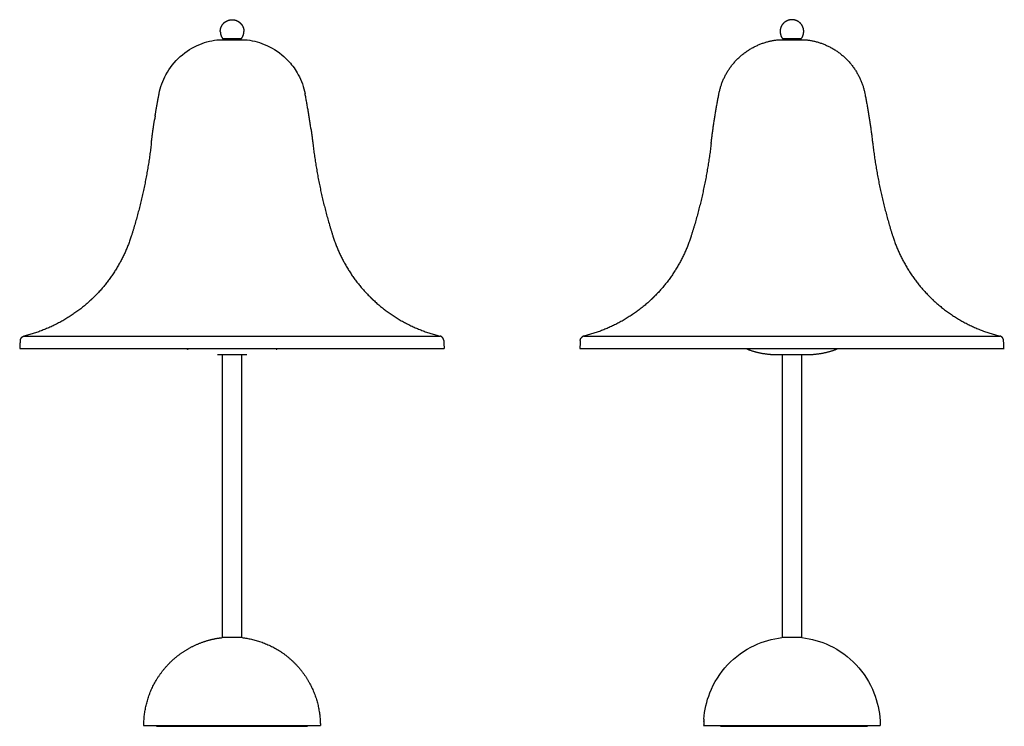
# Model space of a CAD drawing. Header units: millimetres. Extents: x 229 to 646, y -75 to 463.
# Tile 2 of 2: x 229 to 646, y 163 to 463. Entities that reach past the tile are written whole.
import ezdxf

# ---------------------------------------------------------------- set-up
doc = ezdxf.new("R2010")
doc.units = ezdxf.units.MM
doc.layers.add('Make2D$Visible$Curves', color=7, linetype='Continuous', true_color=0x000000)

msp = doc.modelspace()

# ---------------------------------------------------------------- linework, layer by layer
at = {"layer": 'Make2D$Visible$Curves', "color": 18, "lineweight": -3, "true_color": 0x000000}
for points, weights, degree, knots in [([(314.01, 459.49), (314.04, 459.57), (314.07, 459.64), (314.45, 460.61), (315.18, 461.34), (315.91, 462.07), (316.88, 462.45), (317.76, 462.8), (318.72, 462.8)], [0.896521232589, 0.893216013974, 0.890165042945, 0.853553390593, 0.853553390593, 0.853553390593, 0.890165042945, 0.926776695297, 1], 2, [1.748483, 1.748483, 1.748483, 1.907436, 1.907436, 3.978504, 3.978504, 6.049571, 6.049571, 7.957007, 7.957007, 7.957007]), ([(318.72, 462.8), (319.67, 462.8), (320.56, 462.45), (321.52, 462.07), (322.25, 461.34), (322.98, 460.61), (323.37, 459.64), (323.72, 458.76), (323.72, 457.8)], [1, 0.926776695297, 0.890165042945, 0.853553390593, 0.853553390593, 0.853553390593, 0.890165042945, 0.926776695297, 1], 2, [7.957007, 7.957007, 7.957007, 9.864443, 9.864443, 11.935511, 11.935511, 14.006578, 14.006578, 15.914014, 15.914014, 15.914014]), ([(560.31, 454.8), (561.84, 456.85), (561.08, 459.29), (560.32, 461.74), (557.89, 462.55), (555.46, 463.36), (553.38, 461.86), (551.31, 460.36), (551.31, 457.8)], [1, 0.890143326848, 1, 0.890143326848, 1, 0.890143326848, 1, 0.890143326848, 1], 2, [0, 0, 0, 4.731367, 4.731367, 9.462734, 9.462734, 14.194102, 14.194102, 18.925469, 18.925469, 18.925469]), ([(313.72, 457.8), (313.72, 457.85), (313.72, 457.9), (313.72, 457.95), (313.73, 458.47), (313.83, 458.99), (314.01, 459.49)], [0.988050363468, 0.988050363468, 0.988050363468, 0.988050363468, 0.949065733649, 0.918556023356, 0.896521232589], 3, [-0.148202, -0.148202, -0.148202, -0.148202, 0, 0, 0, 1.578156, 1.578156, 1.578156, 1.578156]), ([(313.72, 457.8), (313.72, 456.85), (314.07, 455.96), (314.31, 455.34), (314.72, 454.8)], [1, 0.926776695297, 0.890165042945, 0.866116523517, 0.857864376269], 2, [0, 0, 0, 1.907436, 1.907436, 3.267825, 3.267825, 3.267825]), ([(322.72, 454.8), (323.12, 455.34), (323.37, 455.96), (323.72, 456.85), (323.72, 457.8)], [0.857864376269, 0.866116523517, 0.890165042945, 0.926776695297, 1], 2, [12.646189, 12.646189, 12.646189, 14.006578, 14.006578, 15.914014, 15.914014, 15.914014]), ([(313.33, 454.3), (313.33, 454.3), (318.72, 454.3), (324.1, 454.3), (324.1, 454.3)], [1, 0.707106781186, 1, 0.707106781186, 1], 2, [-16.918675, -16.918675, -16.918675, -8.459338, -8.459338, 0, 0, 0]), ([(525.34, 431.4), (526.53, 437.42), (529.56, 442.89), (534.3, 447.14), (539.04, 451.38), (544.81, 453.79), (550.92, 454.3)], [1.32073918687, 1.23192274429, 1.187514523, 1.187514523, 1.187514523, 1.23192253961, 1.32073857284], 3, [0.807267, 0.807267, 0.807267, 0.807267, 19.529584, 19.529584, 19.529584, 38.251858, 38.251858, 38.251858, 38.251858]), ([(552.31, 454.8), (552.31, 454.8), (556.31, 454.8), (560.31, 454.8), (560.31, 454.8)], [1, 0.707106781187, 1, 0.707106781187, 1], 2, [-12.566371, -12.566371, -12.566371, -6.283185, -6.283185, 0, 0, 0]), ([(556.31, 454.3), (558.54, 454.3), (560.11, 454.3), (561.69, 454.3), (561.69, 454.3)], [1, 0.923878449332, 1, 0.923878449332, 1], 2, [-16.918724, -16.918724, -16.918724, -12.689024, -12.689024, -8.459325, -8.459325, -8.459325]), ([(561.69, 454.3), (567.81, 453.79), (573.58, 451.38), (578.32, 447.14), (583.06, 442.89), (586.09, 437.42), (587.27, 431.4)], [1.32073857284, 1.23192253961, 1.187514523, 1.187514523, 1.187514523, 1.23192274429, 1.32073918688], 3, [0.80731, 0.80731, 0.80731, 0.80731, 19.529584, 19.529584, 19.529584, 38.251901, 38.251901, 38.251901, 38.251901]), ([(275.92, 370.88), (271.23, 356.19), (260.33, 345.29), (259.53, 344.5), (258.71, 343.73)], [0.903864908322, 0.853553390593, 0.853553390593, 0.853553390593, 0.853819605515], 2, [126.98192, 126.98192, 126.98192, 157.815367, 157.815367, 160.05824, 160.05824, 160.05824]), ([(361.52, 370.88), (366.2, 356.19), (377.11, 345.29), (377.9, 344.5), (378.72, 343.73)], [0.903864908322, 0.853553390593, 0.853553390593, 0.853553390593, 0.853819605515], 2, [126.98192, 126.98192, 126.98192, 157.815367, 157.815367, 160.05824, 160.05824, 160.05824]), ([(513.51, 370.88), (508.82, 356.19), (497.92, 345.29), (497.12, 344.5), (496.3, 343.73)], [0.903864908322, 0.853553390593, 0.853553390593, 0.853553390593, 0.853819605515], 2, [126.98192, 126.98192, 126.98192, 157.815367, 157.815367, 160.05824, 160.05824, 160.05824]), ([(599.11, 370.88), (603.79, 356.19), (614.7, 345.29), (615.49, 344.5), (616.31, 343.73)], [0.903864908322, 0.853553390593, 0.853553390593, 0.853553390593, 0.853819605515], 2, [126.98192, 126.98192, 126.98192, 157.815367, 157.815367, 160.05824, 160.05824, 160.05824]), ([(229.35, 327.82), (229.41, 327.89), (229.48, 327.96), (229.88, 328.36), (230.42, 328.49)], [0.855402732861, 0.853553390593, 0.853553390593, 0.853553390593, 0.920721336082], 2, [1.470666, 1.470666, 1.470666, 1.656854, 1.656854, 2.778939, 2.778939, 2.778939]), ([(408.08, 327.82), (408.02, 327.89), (407.95, 327.96), (407.56, 328.36), (407.01, 328.49)], [0.855402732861, 0.853553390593, 0.853553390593, 0.853553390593, 0.920721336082], 2, [1.470666, 1.470666, 1.470666, 1.656854, 1.656854, 2.778939, 2.778939, 2.778939]), ([(466.31, 323.2), (466.31, 323.2), (556.31, 323.2), (646.31, 323.2), (646.31, 323.2)], [1, 0.707106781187, 1, 0.707106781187, 1], 2, [0, 0, 0, 141.371669, 141.371669, 282.743339, 282.743339, 282.743339]), ([(537.64, 322.74), (537.43, 322.82), (537.28, 322.97), (537.22, 323.02), (537.18, 323.08)], [0.894071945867, 0.853553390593, 0.853553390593, 0.853553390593, 0.858504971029], 2, [0.3926729, 0.3926729, 0.3926729, 0.8284271, 0.8284271, 0.9807575, 0.9807575, 0.9807575]), ([(575.43, 323.08), (575.39, 323.02), (575.33, 322.97), (575.18, 322.82), (574.98, 322.74)], [0.858504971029, 0.853553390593, 0.853553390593, 0.853553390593, 0.894071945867], 2, [0.6760967, 0.6760967, 0.6760967, 0.8284271, 0.8284271, 1.2641814, 1.2641814, 1.2641814]), ([(323.27, 320.5), (320.36, 320.5), (316.42, 320.5), (312.47, 320.5), (312.47, 320.5)], [1, 0.827083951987, 1, 0.827083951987, 1], 2, [4.712514, 4.712514, 4.712514, 12.173681, 12.173681, 19.634848, 19.634848, 19.634848]), ([(281.32, 165.21), (281.78, 173.95), (285.17, 182.25), (291.43, 188.92), (294.42, 192.1), (297.9, 194.7), (301.74, 196.66)], [1.34631633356, 1.24028059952, 1.18726273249, 1.18726273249, 1.18726273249, 1.19930906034, 1.22340171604], 3, [1.172382, 1.172382, 1.172382, 1.172382, 27.994326, 27.994326, 27.994326, 40.779495, 40.779495, 40.779495, 40.779495]), ([(322.97, 200.5), (331.67, 199.49), (339.73, 195.59), (346, 188.92), (352.26, 182.25), (355.65, 173.95), (356.11, 165.21)], [1.34631558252, 1.24028034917, 1.18726273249, 1.18726273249, 1.18726273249, 1.24028061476, 1.3463163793], 3, [1.172447, 1.172447, 1.172447, 1.172447, 27.994328, 27.994328, 27.994328, 54.816276, 54.816276, 54.816276, 54.816276]), ([(281.22, 163.24), (281.22, 163.24), (318.72, 163.24), (356.21, 163.24), (356.21, 163.24)], [1, 0.707118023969, 1, 0.707118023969, 1], 2, [-174.95654, -174.95654, -174.95654, -116.054745, -116.054745, -57.152951, -57.152951, -57.152951]), ([(518.85, 163.24), (520.56, 163.24), (557.18, 163.24), (593.8, 163.24), (593.8, 163.24)], [1, 0.715315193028, 1, 0.715315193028, 1], 2, [-232.109297, -232.109297, -232.109297, -174.082049, -174.082049, -116.054801, -116.054801, -116.054801]), ([(286.72, 162.84), (286.72, 162.84), (318.72, 162.84), (350.72, 162.84), (350.72, 162.84)], [1, 0.707106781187, 1, 0.707106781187, 1], 2, [0, 0, 0, 50.265482, 50.265482, 100.530965, 100.530965, 100.530965])]:
    msp.add_rational_spline(points, weights, degree=degree, knots=knots, dxfattribs=at)
for points, weights, degree in [([(551.31, 457.8), (551.31, 456.14), (552.31, 454.8)], [1, 0.948683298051, 1], 2), ([(314.72, 454.8), (314.72, 454.8), (318.72, 454.8)], [1, 0.707106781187, 1], 2), ([(318.72, 454.8), (322.72, 454.8), (322.72, 454.8)], [1, 0.707106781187, 1], 2), ([(550.92, 454.3), (550.92, 454.3), (556.31, 454.3)], [1, 0.707109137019, 1], 2), ([(286.07, 421.97), (286.57, 425.13), (287.14, 428.27), (287.75, 431.4)], [1.15676601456, 1.15679331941, 1.15693511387, 1.15719139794], 3), ([(352.17, 416.64), (351.13, 424.05), (349.68, 431.4)], [1, 0.999637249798, 1], 2), ([(522.02, 410.22), (522.85, 417.32), (523.96, 424.39), (525.34, 431.4)], [1.18770193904, 1.18711312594, 1.18711312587, 1.18770193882], 3), ([(587.27, 431.4), (588.65, 424.39), (589.76, 417.32), (590.59, 410.22)], [1.18770193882, 1.18711312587, 1.18711312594, 1.18770193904], 3), ([(284.43, 410.22), (284.82, 413.57), (285.28, 416.92), (285.79, 420.25)], [1.15719139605, 1.15692058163, 1.15677760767, 1.15676247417], 3), ([(286.07, 421.97), (285.93, 421.11), (285.79, 420.25)], [1, 0.999995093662, 1], 2), ([(352.17, 416.64), (352.47, 414.5), (352.75, 412.36), (353, 410.22)], [1.15682886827, 1.1568975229, 1.15701836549, 1.15719139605], 3), ([(284.43, 410.22), (283.25, 400.21), (281.12, 390.35)], [0.956439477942, 0.940751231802, 0.9274551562], 2), ([(353, 410.22), (354.18, 400.21), (356.31, 390.35)], [0.956439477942, 0.940751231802, 0.9274551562], 2), ([(522.02, 410.22), (520.84, 400.21), (518.71, 390.35)], [0.956439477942, 0.940751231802, 0.9274551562], 2), ([(590.59, 410.22), (591.77, 400.21), (593.91, 390.35)], [0.956439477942, 0.940751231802, 0.9274551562], 2), ([(281.12, 390.35), (278.98, 380.49), (275.92, 370.88)], [0.9274551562, 0.91452969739, 0.903864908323], 2), ([(356.31, 390.35), (358.45, 380.49), (361.52, 370.88)], [0.9274551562, 0.91452969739, 0.903864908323], 2), ([(518.71, 390.35), (516.58, 380.49), (513.51, 370.88)], [0.9274551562, 0.91452969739, 0.903864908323], 2), ([(593.91, 390.35), (596.04, 380.49), (599.11, 370.88)], [0.9274551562, 0.91452969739, 0.903864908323], 2), ([(258.71, 343.73), (246.56, 332.41), (230.42, 328.49)], [1, 0.967452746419, 1], 2), ([(378.72, 343.73), (390.87, 332.41), (407.01, 328.49)], [1, 0.967452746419, 1], 2), ([(496.3, 343.73), (484.15, 332.41), (468.01, 328.49)], [0.853819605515, 0.85778199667, 0.920721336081], 2), ([(616.31, 343.73), (628.46, 332.41), (644.6, 328.49)], [0.853819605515, 0.85778199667, 0.920721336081], 2), ([(228.9, 326.65), (228.93, 327.31), (229.35, 327.82)], [0.979325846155, 0.868804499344, 0.855402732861], 2), ([(230.42, 328.49), (230.42, 328.49), (318.72, 328.49)], [1, 0.707106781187, 1], 2), ([(318.72, 328.49), (407.01, 328.49), (407.01, 328.49)], [1, 0.707106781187, 1], 2), ([(408.54, 326.65), (408.5, 327.31), (408.08, 327.82)], [0.979325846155, 0.868804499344, 0.855402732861], 2), ([(466.49, 326.65), (466.52, 327.31), (466.95, 327.82)], [0.979325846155, 0.868804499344, 0.855402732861], 2), ([(468.01, 328.49), (467.37, 328.33), (466.95, 327.82)], [1, 0.949233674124, 1], 2), ([(468.01, 328.49), (468.01, 328.49), (556.31, 328.49)], [1, 0.707106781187, 1], 2), ([(556.31, 328.49), (644.6, 328.49), (644.6, 328.49)], [1, 0.707106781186, 1], 2), ([(645.67, 327.82), (645.25, 328.33), (644.6, 328.49)], [1, 0.949233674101, 1], 2), ([(646.13, 326.65), (646.09, 327.31), (645.67, 327.82)], [0.979325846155, 0.868804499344, 0.855402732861], 2), ([(228.72, 323.2), (228.72, 323.2), (318.72, 323.2)], [1, 0.707106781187, 1], 2), ([(299.59, 323.08), (299.55, 323.14), (299.51, 323.2)], [1, 0.989908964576, 0.984678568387], 2), ([(300.05, 322.74), (299.77, 322.84), (299.59, 323.08)], [1, 0.958088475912, 1], 2), ([(318.72, 323.2), (408.72, 323.2), (408.72, 323.2)], [1, 0.707106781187, 1], 2), ([(337.84, 323.08), (337.67, 322.84), (337.39, 322.74)], [1, 0.958088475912, 1], 2), ([(337.84, 323.08), (337.88, 323.14), (337.92, 323.2)], [1, 0.989908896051, 0.984678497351], 2), ([(537.18, 323.08), (537.14, 323.14), (537.11, 323.2)], [0.858504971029, 0.863086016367, 0.87190529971], 2), ([(550.06, 320.5), (545.81, 320.5), (541.62, 321.26), (537.64, 322.74)], [1.19674003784, 1.18410367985, 1.18410363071, 1.19673989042], 3), ([(574.98, 322.74), (570.99, 321.26), (566.81, 320.5), (562.56, 320.5)], [1.19673989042, 1.18410363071, 1.18410367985, 1.19674003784], 3), ([(575.51, 323.2), (575.48, 323.14), (575.43, 323.08)], [0.871905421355, 0.863086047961, 0.858504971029], 2), ([(323.84, 320.5), (323.58, 320.5), (323.27, 320.5)], [1, 0.997410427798, 1], 2), ([(323.27, 320.5), (323.27, 320.5), (323.27, 320.5)], [1, 0.999999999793, 1], 2), ([(324.3, 320.5), (324.09, 320.5), (323.84, 320.5)], [1, 0.997462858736, 1], 2), ([(323.84, 320.5), (323.84, 320.5), (323.84, 320.5)], [1, 0.999999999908, 1], 2), ([(324.63, 320.5), (324.49, 320.5), (324.3, 320.5)], [1, 0.997563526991, 1], 2), ([(324.3, 320.5), (324.3, 320.5), (324.3, 320.5)], [1, 0.999999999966, 1], 2), ([(324.85, 320.5), (324.77, 320.5), (324.63, 320.5)], [1, 0.99770387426, 1], 2), ([(324.63, 320.5), (324.63, 320.5), (324.63, 320.5)], [1, 0.999999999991, 1], 2), ([(324.97, 320.5), (324.97, 320.5), (324.95, 320.5)], [1, 0.999522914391, 1], 2), ([(301.74, 196.66), (305.8, 198.72), (310.09, 199.99), (314.47, 200.5)], [1.22340171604, 1.24985280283, 1.29082408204, 1.34631555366], 3), ([(318.72, 200.5), (314.47, 200.5), (314.47, 200.5)], [1, 0.707106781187, 1], 2), ([(556.31, 200.5), (552.06, 200.5), (552.06, 200.5)], [1, 0.707106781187, 1], 2), ([(560.56, 200.5), (560.56, 200.5), (556.31, 200.5)], [1, 0.707106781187, 1], 2), ([(525.94, 162.84), (525.94, 162.84), (526.24, 162.84)], [1, 0.984807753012, 1], 2), ([(526.24, 162.84), (533.9, 162.84), (556.31, 162.84)], [1, 0.819152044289, 1], 2), ([(556.31, 162.84), (588.31, 162.84), (588.31, 162.84)], [1, 0.707106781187, 1], 2)]:
    msp.add_rational_spline(points, weights, degree=degree, dxfattribs=at)
for points, knots in [([(287.75, 431.4), (288.3, 434.21), (289.27, 436.91), (292.2, 442.33), (294.25, 444.94), (296.71, 447.14), (299.16, 449.33), (301.98, 451.09), (307.68, 453.4), (310.48, 454.06), (313.33, 454.3)], [0.739222, 0.739222, 0.739222, 0.739222, 9.344873, 9.344873, 19.249862, 19.249862, 19.249862, 29.154851, 29.154851, 37.760476, 37.760476, 37.760476, 37.760476]), ([(324.1, 454.3), (326.95, 454.06), (329.75, 453.4), (335.45, 451.09), (338.27, 449.33), (340.73, 447.14), (341.49, 446.45), (342.21, 445.73), (342.89, 444.98)], [0.739223, 0.739223, 0.739223, 0.739223, 9.344873, 9.344873, 19.249862, 19.249862, 19.249862, 22.32405, 22.32405, 22.32405, 22.32405]), ([(342.89, 444.98), (344.41, 443.29), (345.72, 441.43), (348.16, 436.91), (349.13, 434.21), (349.68, 431.4)], [22.32405, 22.32405, 22.32405, 22.32405, 29.154851, 29.154851, 37.760555, 37.760555, 37.760555, 37.760555]), ([(556.31, 320.5), (555.62, 320.5), (554.94, 320.5), (553.45, 320.5), (552.68, 320.5), (551.38, 320.5), (550.87, 320.5), (550.42, 320.5), (550.33, 320.5), (550.19, 320.5), (550.14, 320.5), (550.09, 320.5), (550.08, 320.5), (550.06, 320.5), (550.06, 320.5), (550.06, 320.5), (550.06, 320.5), (550.06, 320.5), (550.06, 320.5), (550.06, 320.5), (550.06, 320.5), (550.06, 320.5), (550.06, 320.5), (550.06, 320.5), (550.06, 320.5), (550.06, 320.5)], [0.391835, 0.391835, 0.391835, 0.391835, 2.446584, 2.446584, 5.135206, 5.135206, 7.823828, 7.823828, 8.672976, 8.672976, 9.490188, 9.490188, 9.88035, 9.88035, 10.075419, 10.075419, 10.17295, 10.17295, 10.221718, 10.221718, 10.246102, 10.246102, 10.258295, 10.258295, 10.267439, 10.267439, 10.267439, 10.267439]), ([(562.56, 320.5), (562.56, 320.5), (562.56, 320.5), (562.56, 320.5), (562.56, 320.5), (562.56, 320.5), (562.56, 320.5), (562.56, 320.5), (562.56, 320.5), (562.56, 320.5), (562.55, 320.5), (562.55, 320.5), (562.55, 320.5), (562.54, 320.5), (562.52, 320.5), (562.47, 320.5), (562.42, 320.5), (562.28, 320.5), (562.19, 320.5), (561.75, 320.5), (561.23, 320.5), (559.94, 320.5), (559.17, 320.5), (557.67, 320.5), (556.99, 320.5), (556.31, 320.5)], [0, 0, 0, 0, 0.009143, 0.009143, 0.021334, 0.021334, 0.045716, 0.045716, 0.094479, 0.094479, 0.192006, 0.192006, 0.387075, 0.387075, 0.777238, 0.777238, 1.59445, 1.59445, 2.4436, 2.4436, 5.132225, 5.132225, 7.820851, 7.820851, 9.875603, 9.875603, 9.875603, 9.875603]), ([(322.97, 200.5), (322.97, 200.5), (322.86, 200.5), (322.43, 200.5), (322.11, 200.5), (321.33, 200.5), (320.86, 200.5), (319.83, 200.5), (319.27, 200.5), (318.72, 200.5)], [0, 0, 0, 0, 1.679647, 1.679647, 3.359294, 3.359294, 5.038941, 5.038941, 6.718588, 6.718588, 6.718588, 6.718588]), ([(518.95, 165.84), (519.22, 169.68), (520.07, 173.45), (523.23, 181.44), (525.78, 185.47), (529.02, 188.92), (532.27, 192.37), (536.13, 195.17), (544.09, 198.91), (548.02, 200.03), (552.06, 200.5)], [1.698032, 1.698032, 1.698032, 1.698032, 13.285841, 13.285841, 27.5205, 27.5205, 27.5205, 41.755159, 41.755159, 53.984429, 53.984429, 53.984429, 53.984429]), ([(560.56, 200.5), (564.59, 200.03), (568.52, 198.91), (576.48, 195.17), (580.35, 192.37), (583.59, 188.92), (586.83, 185.47), (589.39, 181.44), (592.62, 173.26), (593.49, 169.26), (593.7, 165.21)], [1.056571, 1.056571, 1.056571, 1.056571, 13.285841, 13.285841, 27.5205, 27.5205, 27.5205, 41.755159, 41.755159, 53.984484, 53.984484, 53.984484, 53.984484]), ([(518.96, 165.84), (518.96, 165.84), (518.96, 165.78), (518.96, 165.56), (518.95, 165.39), (518.95, 165.21)], [0.000752, 0.000752, 0.000752, 0.000752, 0.609396, 0.609396, 1.218793, 1.218793, 1.218793, 1.218793])]:
    msp.add_open_spline(points, degree=3, knots=knots, dxfattribs=at)
for points, degree in [([(316.72, 454.8), (316.72, 454.3)], 1), ([(320.72, 454.3), (320.72, 454.8)], 1), ([(554.31, 454.3), (554.31, 454.8)], 1), ([(558.31, 454.8), (558.31, 454.3)], 1), ([(228.72, 323.2), (228.9, 326.65)], 1), ([(408.54, 326.65), (408.72, 323.2)], 1), ([(466.49, 326.65), (466.31, 323.2)], 1), ([(646.31, 323.2), (646.13, 326.65)], 1), ([(314.72, 200.5), (314.72, 320.5)], 1), ([(322.72, 320.5), (322.72, 200.5)], 1), ([(324.95, 320.5), (324.85, 320.5)], 1), ([(552.31, 200.5), (552.31, 320.5)], 1), ([(560.31, 320.5), (560.31, 200.5)], 1), ([(281.22, 163.24), (281.32, 165.21)], 1), ([(286.72, 162.84), (286.72, 163.24)], 1), ([(350.72, 162.84), (350.72, 163.24)], 1), ([(356.11, 165.21), (356.22, 163.24)], 1), ([(518.93, 164.84), (518.9, 164.31), (518.88, 163.78), (518.85, 163.24)], 3), ([(518.93, 164.85), (518.94, 164.97), (518.94, 165.09), (518.95, 165.21)], 3), ([(518.95, 165.21), (518.94, 165.1), (518.94, 164.97), (518.93, 164.84)], 3), ([(518.96, 165.84), (518.95, 165.84), (518.95, 165.84), (518.95, 165.84)], 3), ([(518.95, 165.84), (518.95, 165.84), (518.95, 165.84), (518.96, 165.84)], 3), ([(518.96, 165.84), (518.96, 165.84), (518.96, 165.84), (518.96, 165.84)], 3), ([(518.96, 165.84), (518.96, 165.84), (518.96, 165.84), (518.96, 165.84)], 3), ([(518.96, 165.84), (518.96, 165.84)], 1), ([(525.94, 162.84), (525.94, 163.24)], 1), ([(556.31, 162.84), (556.31, 163.24)], 1), ([(588.31, 163.24), (588.31, 162.84)], 1), ([(593.7, 165.21), (593.81, 163.24)], 1)]:
    msp.add_open_spline(points, degree=degree, dxfattribs=at)

doc.saveas('drawing.dxf')
